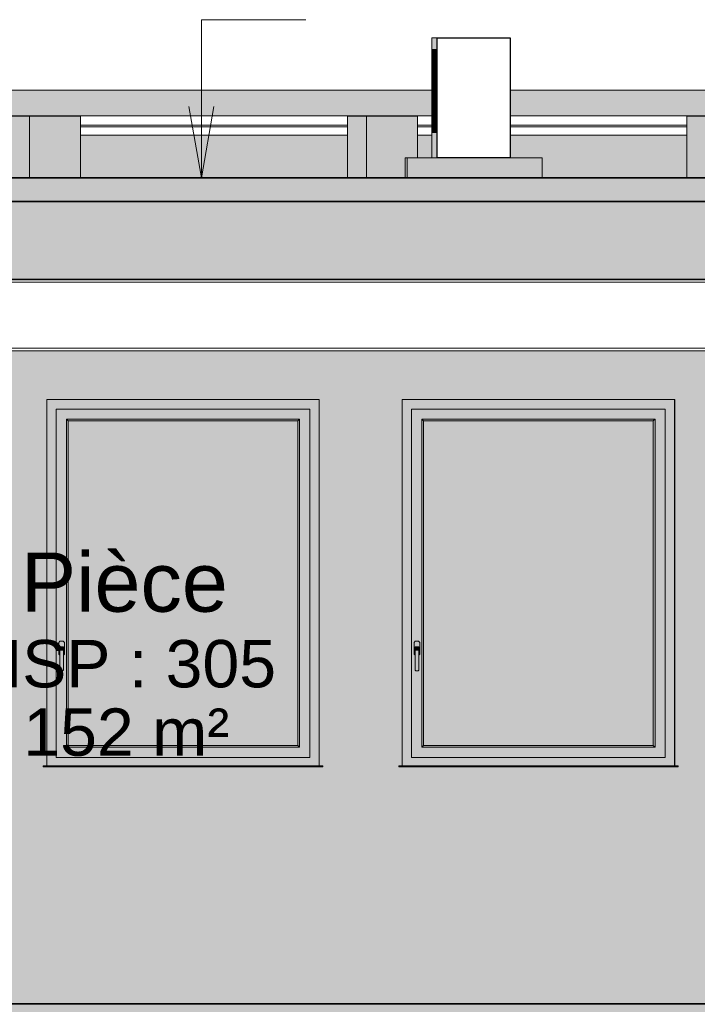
# Model space of a CAD drawing. Header units: millimetres. Extents: x -48837 to 98707, y -908 to 19261.
# Tile 109 of 143: x -23264 to -20404, y 7365 to 11520. Entities that reach past the tile are written whole.
import ezdxf

# ---------------------------------------------------------------- set-up
doc = ezdxf.new("R2010")
doc.units = ezdxf.units.MM
for name, color, linetype, lineweight in [('A-AREA-IDEN', 2, 'Continuous', 9), ('A-FLOR', 192, 'Continuous', 9), ('A-FLOR-PATT', 8, 'Continuous', 35), ('A-GENM', 13, 'Continuous', 9), ('A-GLAZ', 151, 'Continuous', 9), ('A-WALL', 113, 'Continuous', 9), ('A-WALL-PATT', 111, 'Continuous', 9), ('G-ANNO-DIMS', 111, 'Continuous', 9), ('S-BEAM', 12, 'Continuous', 9)]:
    doc.layers.add(name, color=color, linetype=linetype, lineweight=lineweight)
doc.styles.add('Arial_1', font='arial.ttf', dxfattribs={"height": 200})
doc.styles.add('Arial_B', font='txt', dxfattribs={"height": 250})

# ---------------------------------------------------------------- blocks, each defined once
blk = doc.blocks.new('Conduit Gaz - Conduit Gaz-1063074-Coupe 1')
at = {"layer": 'A-GENM'}
h = blk.add_hatch(color=256, dxfattribs=at)
h.paths.add_polyline_path([(-16531.4, 11114.5), (-16531.4, 11222.5), (-21193.2, 11222.5), (-21193.2, 11114.5), (-16773.4, 11114.5)])
h.paths.add_polyline_path([(-22117.3, 11114.5), (-21524.9, 11114.5), (-21524.9, 11222.5), (-23465.6, 11222.5), (-23473.6, 11220.7), (-23481.1, 11215.3), (-23487.6, 11206.7), (-23492.5, 11195.5), (-23495.6, 11182.5), (-23496.7, 11168.5), (-23495.6, 11154.5), (-23492.5, 11141.5), (-23487.6, 11130.3), (-23481.1, 11121.8), (-23473.6, 11116.4), (-23465.6, 11114.5), (-23008, 11114.5)])
for points in [[(-23303, 10853.3), (-23222.9, 10853.3), (-23222.9, 11113), (-23303, 11113), (-23303, 10906.2)], [(-23222.9, 10853.3), (-23006.5, 10853.3), (-23006.5, 11113), (-23222.9, 11113), (-23222.9, 10906.2)], [(-21880.7, 10853.3), (-21800.5, 10853.3), (-21800.5, 11113), (-21880.7, 11113), (-21880.7, 10906.2)], [(-21636.5, 10853.3), (-21636.5, 10937.2), (-21584.1, 10937.2), (-21584.1, 11113), (-21800.5, 11113), (-21800.5, 10853.3)], [(-20368.2, 10853.3), (-20368.2, 11113), (-20448.3, 11113), (-20448.3, 10853.3)]]:
    blk.add_hatch(color=256, dxfattribs=at).paths.add_polyline_path(points)
for p, q in [((-21524.9, 11222.5), (-23465.9, 11222.5)), ((-16531.4, 11222.5), (-21193.2, 11222.5)), ((-23465.9, 11114.5), (-21524.9, 11114.5)), ((-23303, 11113), (-23222.9, 11113)), ((-23222.9, 11113), (-23006.5, 11113)), ((-23222.9, 10853.3), (-23222.9, 11113)), ((-23006.5, 10853.3), (-23006.5, 11113)), ((-21880.7, 11113), (-21800.5, 11113)), ((-21880.7, 10853.3), (-21880.7, 11113)), ((-21800.5, 11113), (-21584.1, 11113)), ((-21800.5, 10853.3), (-21800.5, 11113)), ((-21584.1, 10937.2), (-21584.1, 11113)), ((-21193.2, 11114.5), (-16531.4, 11114.5)), ((-20448.3, 11113), (-20368.2, 11113)), ((-20448.3, 10853.3), (-20448.3, 11113))]:
    blk.add_line(p, q, dxfattribs=at)
blk = doc.blocks.new('Fenêtre type 1 - 115 x 155 cm-1516674-Coupe 1')
at = {"layer": 'A-GLAZ'}
h = blk.add_hatch(color=254, dxfattribs=at)
h.paths.add_polyline_path([(-23008, 8372.3), (-21999.4, 8372.3), (-21999.4, 9917.3), (-23149.2, 9917.1), (-23149.2, 8372.3), (-23010.6, 8372.3)])
h.paths.add_polyline_path([(-23109.4, 8407.3), (-23109.4, 9877.3), (-22039.4, 9877.1), (-22039.4, 8407.3), (-23109.4, 8407.3)])
h = blk.add_hatch(color=254, dxfattribs=at)
h.paths.add_polyline_path([(-23109.4, 8407.3), (-22039.4, 8407.3), (-22039.4, 9877.3), (-23109.4, 9877.3), (-23109.4, 8505.9)])
h.paths.add_polyline_path([(-22082.3, 8450.2), (-23066.4, 8450.2), (-23066.4, 9834.4), (-22082.3, 9834.4), (-22082.3, 8505.9)])
h.paths.add_polyline_path([(-23082.4, 8772.3), (-23091.3, 8772.3), (-23094.8, 8775.8), (-23094.8, 8838.3), (-23098.9, 8842.3), (-23098.9, 8892.3), (-23093.9, 8897.3), (-23078.8, 8896.3), (-23074.9, 8892.3), (-23074.9, 8842.3), (-23078.8, 8837.3), (-23078.8, 8775.8)])
for points in [[(-23066.4, 8450.2), (-23059.4, 8457.3), (-23059.4, 9827.3), (-23066.4, 9834.4), (-23066.4, 8457.3)], [(-23008, 9827.3), (-22089.4, 9827.3), (-22082.3, 9834.4), (-23066.4, 9834.4), (-23059.4, 9827.3)], [(-22117.3, 8457.3), (-22089.4, 8457.3), (-22089.4, 9827.3), (-23059.4, 9827.3), (-23059.4, 8457.3), (-23008, 8457.3)], [(-22082.3, 8450.2), (-22082.3, 9834.4), (-22089.4, 9827.3), (-22089.4, 8457.3)], [(-23094.8, 8838.3), (-23094.8, 8873.3), (-23078.9, 8873.3), (-23078.8, 8838.3), (-23074.9, 8842.3), (-23074.9, 8892.3), (-23079.9, 8897.3), (-23093.9, 8897.3), (-23098.9, 8892.3), (-23098.9, 8842.3)], [(-23078.8, 8859.8), (-23078.9, 8873.3), (-23094.9, 8873.3), (-23094.8, 8859.8)], [(-23082.4, 8772.3), (-23078.8, 8775.8), (-23078.8, 8859.8), (-23094.8, 8859.8), (-23094.8, 8775.8), (-23091.3, 8772.3)], [(-23109.4, 8407.3), (-23109.4, 8407.3), (-23109.4, 8505.9)], [(-23008, 8450.2), (-22082.3, 8450.2), (-22089.4, 8457.3), (-23059.4, 8457.3), (-23066.4, 8450.2), (-23059.4, 8450.2)], [(-23159.2, 8368.3), (-21989.2, 8368.3), (-21989.2, 8371.3), (-23159.2, 8371.3)]]:
    blk.add_hatch(color=254, dxfattribs=at).paths.add_polyline_path(points)
for p, q in [((-21999.4, 9917.3), (-21999.4, 8372.3)), ((-22039.4, 9877.3), (-23109.4, 9877.3)), ((-23109.4, 9877.3), (-23109.4, 8407.3)), ((-22039.4, 9877.3), (-22039.4, 8407.3)), ((-23066.4, 8450.2), (-23066.4, 9834.4)), ((-23066.4, 9834.4), (-22082.3, 9834.4)), ((-23059.4, 9827.3), (-23066.4, 9834.4)), ((-23059.4, 8457.3), (-23059.4, 9827.3)), ((-23059.4, 9827.3), (-22089.4, 9827.3)), ((-22082.3, 9834.4), (-22089.4, 9827.3)), ((-22089.4, 9827.3), (-22089.4, 8457.3)), ((-22082.3, 9834.4), (-22082.3, 8450.2)), ((-23093.9, 8897.3), (-23098.9, 8892.3)), ((-23098.9, 8892.3), (-23098.9, 8842.3)), ((-23079.9, 8897.3), (-23093.9, 8897.3)), ((-23074.9, 8892.3), (-23079.9, 8897.3)), ((-23074.9, 8842.3), (-23074.9, 8892.3)), ((-23094.9, 8873.3), (-23078.9, 8873.3)), ((-23094.8, 8859.8), (-23094.9, 8873.3)), ((-23094.8, 8859.8), (-23078.8, 8859.8)), ((-23094.8, 8775.8), (-23094.8, 8859.8)), ((-23078.9, 8873.3), (-23078.8, 8859.8)), ((-23078.9, 8854.8), (-23078.9, 8859.8)), ((-23078.8, 8859.8), (-23078.8, 8775.8)), ((-23098.9, 8842.3), (-23094.8, 8838.3)), ((-23078.8, 8838.3), (-23074.9, 8842.3)), ((-23094.8, 8775.8), (-23091.3, 8772.3)), ((-23082.4, 8772.3), (-23091.3, 8772.3)), ((-23082.4, 8772.3), (-23078.8, 8775.8)), ((-23059.4, 8457.3), (-23066.4, 8450.2)), ((-22082.3, 8450.2), (-23066.4, 8450.2)), ((-22089.4, 8457.3), (-23059.4, 8457.3)), ((-22082.3, 8450.2), (-22089.4, 8457.3)), ((-22039.4, 8407.3), (-23109.4, 8407.3)), ((-23164.2, 8371.3), (-23163.2, 8372.3)), ((-23164.2, 8371.3), (-23164.2, 8371.3)), ((-23164.2, 8371.3), (-23164.2, 8368.3)), ((-23159.2, 8371.3), (-23164.2, 8371.3)), ((-23164.2, 8368.3), (-23164.2, 8368.3)), ((-23163.2, 8367.3), (-23164.2, 8368.3)), ((-23164.2, 8368.3), (-23159.2, 8368.3)), ((-23163.2, 8372.3), (-23163.2, 8372.3)), ((-23163.2, 8372.3), (-23159.2, 8372.3)), ((-23159.2, 8367.3), (-23163.2, 8367.3)), ((-23163.2, 8367.3), (-23163.2, 8367.3)), ((-23159.2, 8372.3), (-21989.2, 8372.3)), ((-21989.2, 8371.3), (-23159.2, 8371.3)), ((-23159.2, 8368.3), (-21989.2, 8368.3)), ((-21989.2, 8367.3), (-23159.2, 8367.3)), ((-21989.2, 8372.3), (-21985.2, 8372.3)), ((-21984.2, 8371.3), (-21989.2, 8371.3)), ((-21989.2, 8368.3), (-21984.2, 8368.3)), ((-21985.2, 8367.3), (-21989.2, 8367.3)), ((-21984.2, 8371.3), (-21985.2, 8372.3)), ((-21985.2, 8372.3), (-21984.2, 8371.3)), ((-21985.2, 8367.3), (-21984.2, 8368.3)), ((-21984.2, 8368.3), (-21985.2, 8367.3)), ((-21984.2, 8368.3), (-21984.2, 8371.3)), ((-21984.2, 8371.3), (-21984.2, 8368.3)), ((-21984.2, 8371.3), (-21984.2, 8371.3)), ((-21984.2, 8368.3), (-21984.2, 8368.3))]:
    blk.add_line(p, q, dxfattribs=at)
blk = doc.blocks.new('Conduit Gaz4 - Conduit Gaz-1189635-Coupe 1')
at = {"layer": 'A-GENM'}
for points in [[(-21502.7, 10937.5), (-21502.7, 11443.8), (-21524.9, 11443.8), (-21524.9, 10937.5)], [(-21636.5, 10853.3), (-21628.1, 10853.3), (-21628.1, 10937.2), (-21636.5, 10937.2), (-21636.5, 10906.2)], [(-21226.7, 10853.3), (-21058.9, 10853.3), (-21058.9, 10937.2), (-21628.1, 10937.2), (-21628.1, 10853.3)]]:
    blk.add_hatch(color=256, dxfattribs=at).paths.add_polyline_path(points)
for p, q in [((-21524.9, 11443.8), (-21502.7, 11443.8)), ((-21524.9, 11443.8), (-21524.9, 10937.5)), ((-21524.1, 11043.8), (-21524.1, 11393.8)), ((-21502.7, 11393.8), (-21524.1, 11393.8)), ((-21502.7, 11393.8), (-21524.1, 11393.8)), ((-21524.1, 11393.8), (-21502.7, 11393.8)), ((-21522.2, 11043.8), (-21522.2, 11393.8)), ((-21520.3, 11043.8), (-21520.3, 11393.8)), ((-21518.4, 11043.8), (-21518.4, 11393.8)), ((-21516.5, 11043.8), (-21516.5, 11393.8)), ((-21514.5, 11043.8), (-21514.5, 11393.8)), ((-21514.5, 11043.8), (-21514.5, 11393.8)), ((-21512.6, 11043.8), (-21512.6, 11393.8)), ((-21510.7, 11043.8), (-21510.7, 11393.8)), ((-21510.7, 11043.8), (-21510.7, 11393.8)), ((-21510.7, 11043.8), (-21510.7, 11393.8)), ((-21508.8, 11043.8), (-21508.8, 11393.8)), ((-21506.9, 11043.8), (-21506.9, 11393.8)), ((-21505, 11043.8), (-21505, 11393.8)), ((-21503.1, 11043.8), (-21503.1, 11393.8)), ((-21502.7, 11368.8), (-21524.1, 11368.8)), ((-21502.7, 11343.8), (-21524.1, 11343.8)), ((-21520.3, 11318.8), (-21524.1, 11318.8)), ((-21502.7, 11293.8), (-21524.1, 11293.8)), ((-21502.7, 11268.8), (-21524.1, 11268.8)), ((-21502.7, 11243.8), (-21524.1, 11243.8)), ((-21502.7, 11218.8), (-21524.1, 11218.8)), ((-21502.7, 11193.8), (-21524.1, 11193.8)), ((-21502.7, 11168.8), (-21524.1, 11168.8)), ((-21502.7, 11143.8), (-21524.1, 11143.8)), ((-21502.7, 11118.8), (-21524.1, 11118.8)), ((-21502.7, 11093.8), (-21524.1, 11093.8)), ((-21502.7, 11093.8), (-21524.1, 11093.8)), ((-21502.7, 11068.8), (-21524.1, 11068.8)), ((-21502.7, 11043.8), (-21524.1, 11043.8)), ((-21636.5, 10937.2), (-21628.1, 10937.2)), ((-21636.5, 10937.2), (-21636.5, 10853.3)), ((-21628.1, 10937.2), (-21058.9, 10937.2)), ((-21628.1, 10853.3), (-21628.1, 10937.2)), ((-21502.7, 10937.5), (-21524.9, 10937.5)), ((-21058.9, 10853.3), (-21058.9, 10937.2))]:
    blk.add_line(p, q, dxfattribs=at)
at = {"layer": 'A-GENM', "lineweight": 25}
for p, q in [((-21502.7, 11443.8), (-21193.2, 11443.8)), ((-21502.7, 11443.8), (-21502.7, 10937.5)), ((-21193.2, 11443.8), (-21193.2, 10937.5)), ((-21193.2, 10937.5), (-21502.7, 10937.5))]:
    blk.add_line(p, q, dxfattribs=at)
blk = doc.blocks.new('IPE 30 - IPE300-1296616-Coupe 1')
at = {"layer": 'S-BEAM'}
for p, q in [((-25356.5, 10412.6), (-20109.6, 10412.6)), ((-25356.5, 10134), (-20109.6, 10134)), ((-25356.5, 10123.3), (-20109.6, 10123.3))]:
    blk.add_line(p, q, dxfattribs=at)
blk = doc.blocks.new('accortère2 - accortère-1436305-Coupe 1')
at = {"layer": 'A-GENM'}
for p, q in [((-23006.5, 11075), (-21880.7, 11075)), ((-23006.5, 11068.4), (-21880.7, 11068.4)), ((-21584.1, 11075), (-21524.9, 11075)), ((-21584.1, 11068.4), (-21524.9, 11068.4)), ((-21193.2, 11075), (-20448.3, 11075)), ((-21193.2, 11068.4), (-20448.3, 11068.4)), ((-23006.5, 11033.3), (-21880.7, 11033.3)), ((-21584.1, 11033.3), (-21524.9, 11033.3)), ((-21193.2, 11033.3), (-20448.3, 11033.3))]:
    blk.add_line(p, q, dxfattribs=at)

msp = doc.modelspace()

# ---------------------------------------------------------------- hatches: boundary and pattern name
at = {"layer": 'A-FLOR'}
h = msp.add_hatch(color=7, dxfattribs=at)
h.paths.add_polyline_path([(-16328.022, 10753.308), (-15998.531, 10753.308), (-15998.531, 10853.308), (-25611.588, 10853.308), (-25611.588, 10753.308), (-16773.354, 10753.308)])
h.paths.add_polyline_path([(-4976.821, 10753.308), (-4976.821, 10853.308), (-9161.76, 10853.308), (-9161.76, 10753.308), (-5194.719, 10753.308)])
at = {"layer": 'A-FLOR-PATT'}
h = msp.add_hatch(color=7, dxfattribs=at)
h.paths.add_polyline_path([(-16773.354, 10423.308), (-15998.531, 10423.308), (-15998.531, 10753.308), (-25596.588, 10753.308), (-25596.588, 10423.308), (-18554.683, 10423.308)])
h.paths.add_polyline_path([(-4976.821, 10423.308), (-4976.821, 10753.308), (-9161.76, 10753.308), (-9161.76, 10423.308), (-5194.719, 10423.308)])
h = msp.add_hatch(color=7, dxfattribs=at)
h.paths.add_polyline_path([(-25611.588, 7167.308), (-14041.582, 7167.308), (-14041.582, 7367.308), (-25611.588, 7367.308)])
h.paths.add_polyline_path([(-4976.821, 7167.308), (-4976.821, 7367.308), (-7668.579, 7367.308), (-7668.579, 7167.308), (-5194.719, 7167.308)])
at = {"layer": 'A-WALL-PATT'}
h = msp.add_hatch(color=256, dxfattribs=at)
h.paths.add_polyline_path([(-23898.668, 7367.308), (-20109.647, 7367.308), (-20109.647, 10123.308), (-25356.482, 10123.308), (-25356.482, 7367.308)])
h.paths.add_polyline_path([(-18727.258, 7367.308), (-17204.104, 7367.308), (-17204.104, 9665.382), (-18736.661, 9665.382), (-18736.661, 9417.308), (-18727.258, 9417.308), (-18727.258, 7385.733)])
h.paths.add_polyline_path([(-21999.206, 8367.308), (-23159.192, 8368.311), (-23159.191, 8372.308), (-23149.206, 8372.308), (-23149.206, 9917.308), (-21999.206, 9917.308), (-21999.206, 8372.308), (-21989.192, 8371.305), (-21989.193, 8367.308)])
h.paths.add_polyline_path([(-21659.193, 8367.308), (-21659.192, 8372.308), (-21649.206, 8372.308), (-21649.206, 9917.308), (-20499.207, 9917.308), (-20499.207, 8372.308), (-20489.193, 8371.305), (-20489.193, 8367.308), (-21649.206, 8367.308)])
h.paths.add_polyline_path([(2736.552, 10853.308), (2837.345, 10853.308), (2837.345, 11053.243), (2751.552, 11053.243), (2751.552, 11038.768), (2736.552, 11033.308), (-4316.085, 11033.308), (-4316.085, 10998.543), (-4276.085, 10998.543), (-4276.085, 10948.543), (-4316.085, 10948.543), (-4316.085, 10853.308), (2722.455, 10853.308)])
h.paths.add_polyline_path([(-20448.291, 10853.308), (-20448.291, 11033.308), (-21193.223, 11033.308), (-21193.223, 10937.532), (-21524.854, 10937.532), (-21524.854, 11033.308), (-21584.143, 11033.308), (-21584.143, 10937.198), (-21058.877, 10937.198), (-21058.877, 10853.308)])
h.paths.add_polyline_path([(-19445.347, 10853.308), (-19091.831, 10853.308), (-19091.831, 11033.308), (-20151.772, 11033.308), (-20151.772, 10853.308), (-19993.839, 10853.308)])
h.paths.add_polyline_path([(-23898.668, 10853.308), (-23303.016, 10853.308), (-23303.016, 11033.308), (-25178.353, 11033.308), (-25178.353, 10853.308), (-24789.332, 10853.308)])
h.paths.add_polyline_path([(-25338.592, 10853.308), (-25338.592, 11033.308), (-25488.99, 11033.308), (-25504.004, 11038.768), (-25504.004, 11053.243), (-25586.588, 11053.124), (-25586.588, 10853.308)])
h.paths.add_polyline_path([(-23006.497, 10853.308), (-21880.662, 10853.308), (-21880.662, 11033.308), (-23006.497, 11033.308), (-23006.497, 10906.183)])
h.paths.add_polyline_path([(-6511.97, 10853.308), (-6511.97, 11023.308), (-6519.477, 11023.308), (-6519.477, 11033.308), (-7608.237, 11033.308), (-7608.237, 10998.543), (-7568.199, 10998.543), (-7568.199, 10948.543), (-7608.237, 10948.543), (-7608.237, 10853.308), (-6636.47, 10853.308)])
h.paths.add_polyline_path([(-5361.712, 10853.308), (-5361.712, 10948.543), (-5401.75, 10948.543), (-5400.673, 10998.543), (-5361.712, 10998.543), (-5361.712, 11033.308), (-5853.553, 11033.308), (-5853.553, 11023.308), (-5861.06, 11023.308), (-5861.06, 10853.308), (-5640.051, 10853.308)])
h.paths.add_polyline_path([(-18554.683, 10853.308), (-17969.744, 10853.308), (-17969.744, 11023.308), (-17977.251, 11023.308), (-17977.251, 11033.308), (-18795.312, 11033.308), (-18795.312, 10853.308)])
h.paths.add_polyline_path([(-16768.595, 10853.308), (-16636.893, 10853.308), (-16636.893, 11033.308), (-16761.088, 11033.308), (-16761.088, 11023.308), (-16768.595, 11023.308), (-16768.595, 10906.183)])
h.paths.add_polyline_path([(-9041.76, 10853.308), (-9004.973, 10853.308), (-9004.973, 10948.543), (-9041.76, 10948.543), (-9041.76, 10878.67)])
h.paths.add_polyline_path([(-9004.973, 10998.543), (-9004.973, 11033.308), (-9041.76, 11033.308), (-9041.76, 10998.543)])

# ---------------------------------------------------------------- linework, layer by layer
at = {"layer": 'A-FLOR', "lineweight": 35}
for p, q in [((-15998.531, 10853.308), (-25611.588, 10853.308)), ((-25611.588, 10753.308), (-15998.531, 10753.308)), ((-25596.588, 10423.308), (-20096.456, 10423.308)), ((-25611.588, 7367.308), (2905.094, 7367.308))]:
    msp.add_line(p, q, dxfattribs=at)
at = {"layer": 'A-WALL'}
for p, q in [((-23149.206, 8372.308), (-23149.206, 9917.308)), ((-23149.206, 9917.308), (-21999.206, 9917.308)), ((-21999.379, 9917.308), (-21999.379, 8372.308)), ((-21999.206, 9917.308), (-21999.206, 8372.308)), ((-21649.206, 8372.308), (-21649.206, 9917.308)), ((-21649.206, 9917.308), (-20499.207, 9917.308)), ((-20499.379, 9917.308), (-20499.379, 8372.308)), ((-20499.207, 9917.308), (-20499.207, 8372.308))]:
    msp.add_line(p, q, dxfattribs=at)
at = {"layer": 'G-ANNO-DIMS'}
for p, q in [((-22496.865, 11520.183), (-22055.708, 11520.183)), ((-22496.865, 10853.308), (-22496.865, 11520.183)), ((-22496.865, 10853.308), (-22549.763, 11153.308)), ((-22496.865, 10853.308), (-22443.967, 11153.308))]:
    msp.add_line(p, q, dxfattribs=at)

# ---------------------------------------------------------------- block references
at = {"layer": 'A-GENM'}
for name in ['Conduit Gaz - Conduit Gaz-1063074-Coupe 1', 'Conduit Gaz4 - Conduit Gaz-1189635-Coupe 1', 'accortère2 - accortère-1436305-Coupe 1']:
    msp.add_blockref(name, (0, 0), dxfattribs=at)
at = {"layer": 'A-GLAZ'}
for p in [(0, 0), (1499.999, 0)]:
    msp.add_blockref('Fenêtre type 1 - 115 x 155 cm-1516674-Coupe 1', p, dxfattribs=at)
at = {"layer": 'S-BEAM'}
msp.add_blockref('IPE 30 - IPE300-1296616-Coupe 1', (0, 0), dxfattribs=at)

# ---------------------------------------------------------------- texts
at = {"layer": 'A-AREA-IDEN', "attachment_point": 1}
for s, insert, char_height, width, style in [('Pièce', (-23258.501, 9271.816), 250, 1098.31187, 'Arial_B'), ('HSP : 305', (-23455.093, 8902.674), 200, 1579.32437, 'Arial_1'), ('152 m²', (-23248.501, 8613.902), 200, 1074.26125, 'Arial_1')]:
    msp.add_mtext(s, dxfattribs=dict(at, insert=insert, char_height=char_height, width=width, style=style))

doc.saveas('drawing.dxf')
